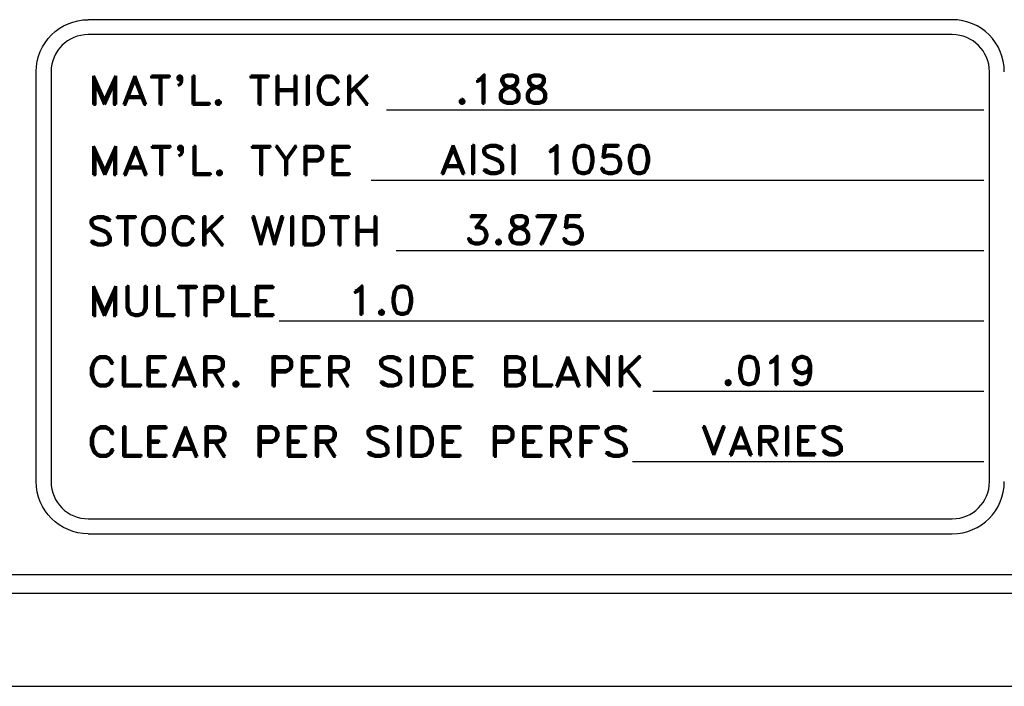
# Model space of a CAD drawing. Header units: inches. Extents: x 3 to 289, y 4 to 291.
# Tile 142 of 256: x 162.7 to 166.01, y 4.66 to 6.89. Entities that reach past the tile are written whole.
import ezdxf
from ezdxf.enums import TextEntityAlignment as Align

# ---------------------------------------------------------------- set-up
doc = ezdxf.new("R2010")
doc.units = ezdxf.units.IN
doc.header["$LTSCALE"] = 0.5
doc.header["$MEASUREMENT"] = 0
doc.layers.add('PLOTVIEW1', color=7, linetype='Continuous')
doc.styles.add('VERO5-RomanD', font='romand__.ttf')

msp = doc.modelspace()

# ---------------------------------------------------------------- linework, layer by layer
at = {"layer": 'PLOTVIEW1', "color": 252, "linetype": 'Continuous'}
for p, q in [((165.84, 6.8944, 0.0197), (162.9351, 6.8944, 0.0197)), ((165.84, 6.8444, 0.0197), (162.9351, 6.8444, 0.0197)), ((162.7601, 5.3427, 0.0197), (162.7601, 6.7194, 0.0197)), ((162.8101, 6.7194, 0.0197), (162.8101, 5.3427, 0.0197)), ((165.965, 5.3427, 0.0197), (165.965, 6.7194, 0.0197)), ((163.9383, 6.5918, 0.0197), (165.9458, 6.5918, 0.0197)), ((163.8863, 6.3556, 0.0197), (165.9458, 6.3556, 0.0197)), ((163.9708, 6.1194, 0.0197), (165.9458, 6.1194, 0.0197)), ((163.5772, 5.8832, 0.0197), (165.9458, 5.8832, 0.0197)), ((164.8331, 5.6469, 0.0197), (165.9458, 5.6469, 0.0197)), ((164.7647, 5.4107, 0.0197), (165.9458, 5.4107, 0.0197)), ((162.9351, 5.2177, 0.0197), (165.84, 5.2177, 0.0197)), ((162.9351, 5.1677, 0.0197), (165.84, 5.1677, 0.0197))]:
    msp.add_line(p, q, dxfattribs=at)
at = {"layer": 'PLOTVIEW1', "color": 97, "linetype": 'Continuous'}
for p, q in [((115.2719, 5.0302), (172.7719, 5.0302)), ((115.2719, 4.9677), (172.7719, 4.9677)), ((115.2719, 4.6552), (172.7719, 4.6552))]:
    msp.add_line(p, q, dxfattribs=at)
at = {"layer": 'PLOTVIEW1', "color": 252, "linetype": 'Continuous', "extrusion": (0, 8.88178e-16, -1)}
for centre, start, end in [((-162.9351, 6.7194, -0.0197), 0, 90), ((-162.9351, 5.3427, -0.0197), 270, 0)]:
    msp.add_arc(centre, 0.175, start, end, dxfattribs=at)
at = {"layer": 'PLOTVIEW1', "color": 252, "linetype": 'Continuous'}
for centre, radius, start, end in [((165.84, 6.7194, 0.0197), 0.175, 0, 90), ((162.9351, 6.7194, 0.0197), 0.125, 90, 180), ((165.84, 6.7194, 0.0197), 0.125, 0, 90), ((162.9351, 5.3427, 0.0197), 0.125, 180, 270), ((165.84, 5.3427, 0.0197), 0.125, 270, 0), ((165.84, 5.3427, 0.0197), 0.175, 270, 0)]:
    msp.add_arc(centre, radius, start, end, dxfattribs=at)

# ---------------------------------------------------------------- texts
at = {"layer": 'PLOTVIEW1', "color": 7, "linetype": 'Continuous', "style": 'VERO5-RomanD'}
for s, height, width, p, p2 in [("MAT'L. THICK", 0.096051, 1.000049, (162.9346, 6.6094, 0.0197), (163.8887, 6.6094, 0.0197)), ('.188', 0.09605, 0.999363, (164.1669, 6.6132, 0.0197), (164.4876, 6.6132, 0.0197)), ("MAT'L. TYPE", 0.096729, 1.000128, (162.9345, 6.373, 0.0197), (163.8269, 6.373, 0.0197)), ('AISI 1050', 0.09605, 0.999575, (164.1148, 6.3769, 0.0197), (164.8334, 6.3769, 0.0197)), ('STOCK WIDTH', 0.097257, 1.000077, (162.9297, 6.1366, 0.0197), (163.9222, 6.1366, 0.0197)), ('3.875', 0.09605, 0.999444, (164.1994, 6.1407, 0.0197), (164.6105, 6.1407, 0.0197)), ('MULTPLE', 0.0994, 1.001072, (162.9339, 5.8996, 0.0197), (163.5703, 5.8996, 0.0197)), ('1.0', 0.09605, 0.999218, (163.8058, 5.9045, 0.0197), (164.0362, 5.9045, 0.0197)), ('CLEAR. PER SIDE BLANK', 0.099997, 0.999719, (162.9306, 5.6632, 0.0197), (164.8069, 5.6632, 0.0197)), ('.019', 0.09605, 0.999363, (165.0617, 5.6683, 0.0197), (165.3824, 5.6683, 0.0197)), ('CLEAR PER SIDE PERFS', 0.101029, 0.999699, (162.9305, 5.4266, 0.0197), (164.7594, 5.4266, 0.0197)), ('VARIES', 0.09605, 0.999744, (164.9933, 5.4321, 0.0197), (165.4814, 5.4321, 0.0197))]:
    msp.add_text(s, height=height, dxfattribs=dict(at, width=width)).set_placement(p, p2, align=Align.FIT)

doc.saveas('drawing.dxf')
